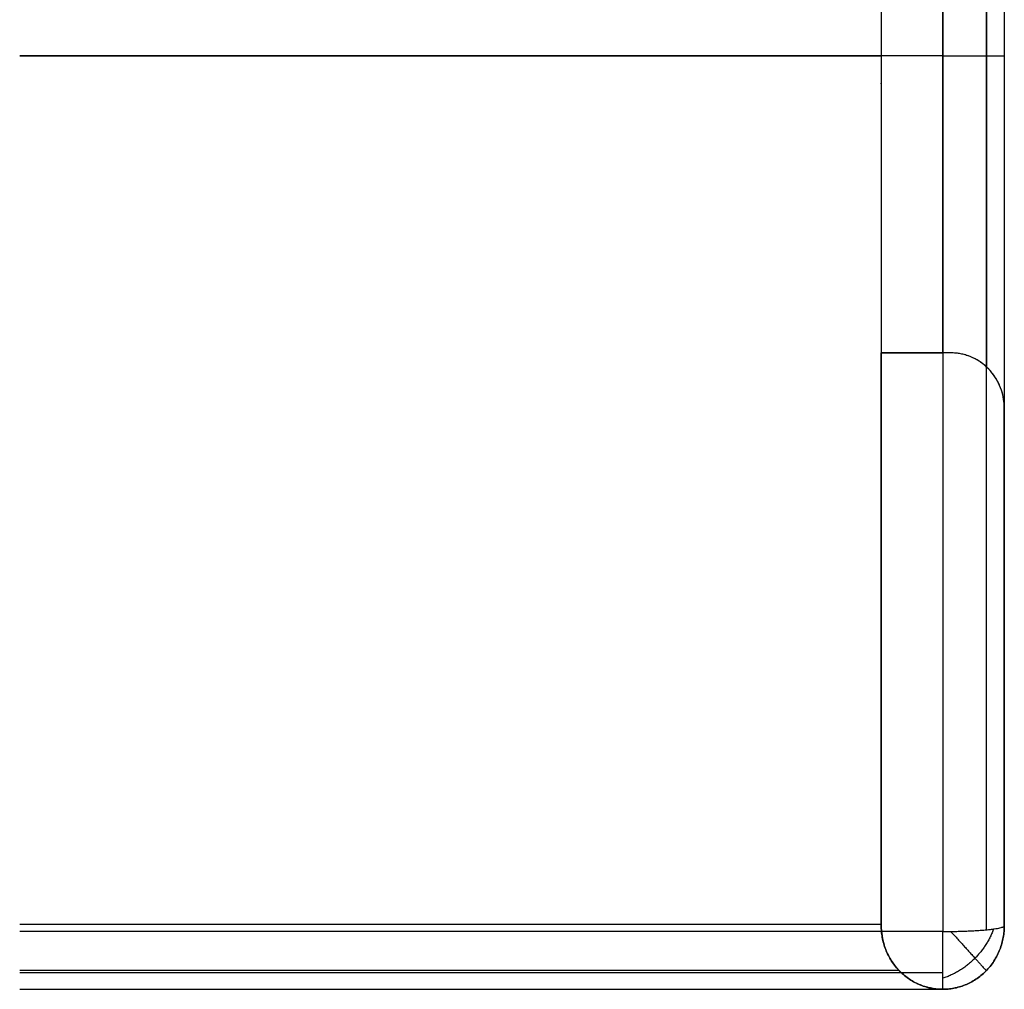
# Model space of a CAD drawing. Header units: millimetres. Extents: x 982 to 1462, y -35 to 438.
# Tile 6 of 8: x 1222 to 1461, y -35 to 201. Entities that reach past the tile are written whole.
import ezdxf

# ---------------------------------------------------------------- set-up
doc = ezdxf.new("R2010")
doc.units = ezdxf.units.MM
doc.layers.add('chaise$Calque 03', color=5, linetype='Continuous', true_color=0x0000ff)

msp = doc.modelspace()

# ---------------------------------------------------------------- linework, layer by layer
at = {"layer": 'chaise$Calque 03'}
for p, q in [((1446.49, 119.97, 422.92), (1446.49, 419.96, 422.92)), ((1431.5, 405.29, 434.41), (1431.5, -19.32, 425.06)), ((1221.55, 192.38, 429.72), (1431.5, 192.38, 429.72)), ((1461.49, 192.38, 448.87), (1461.49, 192.38, 437.94)), ((1431.5, 185.58, 429.57), (1431.5, 185.73, 422.92)), ((1431.5, 119.97, 422.92), (1446.53, 119.97, 422.92)), ((1431.5, -19.68, 226.79), (1431.5, 119.97, 229.87)), ((1448.49, 119.97, 222.13), (1431.5, 119.97, 222.13)), ((1446.49, 119.97, 20.93), (1446.49, 119.97, 422.92)), ((1448.49, 119.97, 20.93), (1448.49, 119.97, 48.93)), ((1448.49, 119.97, 48.93), (1448.49, 119.97, 423.05)), ((1461.49, 106.52, 20.93), (1461.49, 106.52, 48.93)), ((1461.49, 106.52, 48.93), (1461.49, 106.52, 437.96)), ((1221.55, -19.32, 425.06), (1431.5, -19.32, 425.06))]:
    msp.add_line(p, q, dxfattribs=at)
for points in [[(1431.5, 419.96, 422.92), (1431.5, 269.96, 422.92), (1431.5, 119.97, 422.92)], [(1446.59, 419.96, 422.92), (1446.56, 269.96, 422.92), (1446.53, 119.97, 422.92)], [(1457.12, 419.96, 427.31), (1457.12, 268.28, 427.32), (1457.11, 116.59, 427.32)], [(1461.49, 419.96, 437.9), (1461.49, 263.24, 437.93), (1461.49, 106.52, 437.96)], [(1446.49, 192.38, 463.95), (1334.02, 192.38, 463.95), (1221.55, 192.38, 463.95)], [(1448.49, 119.97, 20.93), (1439.99, 119.97, 20.93), (1431.5, 119.97, 20.93)], [(1431.5, 119.97, 20.93), (1431.5, 50.15, 20.93), (1431.5, -19.68, 20.93)], [(1431.5, 119.97, 422.92), (1431.5, 119.97, 235.92), (1431.5, 119.97, 48.93)], [(1431.5, 119.97, 48.93), (1431.5, 119.97, 34.93), (1431.5, 119.97, 20.93)], [(1457.68, 116.03, 20.93), (1457.68, 116.03, 224.43), (1457.68, 116.03, 427.94)], [(1461.49, -19.68, 20.93), (1461.49, 43.42, 20.93), (1461.49, 106.52, 20.93)], [(1446.49, -21.1, 454.37), (1334.02, -21.1, 454.37), (1221.55, -21.1, 454.37)], [(1431.5, -19.68, 425.06), (1431.5, -19.68, 236.99), (1431.5, -19.68, 48.93)], [(1431.5, -19.68, 48.93), (1431.5, -19.68, 34.93), (1431.5, -19.68, 20.93)], [(1461.49, -19.68, 439.36), (1461.49, -19.68, 244.15), (1461.49, -19.68, 48.93)], [(1461.49, -19.68, 48.93), (1461.49, -19.68, 34.93), (1461.49, -19.68, 20.93)], [(1221.55, -30.52, 429.35), (1328.66, -30.52, 429.35), (1435.77, -30.52, 429.35)], [(1446.49, -31.14, 449.52), (1334.02, -31.14, 449.52), (1221.55, -31.14, 449.52)], [(1435.89, -30.65, 429.47), (1435.89, -30.65, 225.2), (1435.89, -30.65, 20.93)], [(1457.1, -30.65, 439.36), (1457.1, -30.65, 230.15), (1457.1, -30.65, 20.93)], [(1221.55, -35.19, 439.36), (1334.02, -35.19, 439.36), (1446.49, -35.19, 439.36)], [(1221.55, -35.19, 440.13), (1334.02, -35.19, 440.13), (1446.49, -35.19, 440.13)], [(1446.49, -35.19, 439.36), (1446.49, -35.19, 244.15), (1446.49, -35.19, 48.93)], [(1446.49, -35.19, 48.93), (1446.49, -35.19, 34.93), (1446.49, -35.19, 20.93)], [(1446.49, -35.19, 440.13), (1446.49, -35.19, 439.75), (1446.49, -35.19, 439.36)]]:
    msp.add_open_spline(points, degree=2, dxfattribs=at)
at = {"layer": 'chaise$Calque 03', "extrusion": (1, -2.60697e-15, -8.81973e-15)}
msp.add_open_spline([(1457.1, 419.96, 448.63), (1457.1, 419.81, 448.65), (1457.1, 419.66, 448.66), (1457.1, 419.51, 448.67), (1457.1, 344.05, 455.89), (1457.1, 197.09, 462.95), (1457.1, 50.13, 456.33), (1457.1, -20.68, 449.98)], degree=3, knots=[-0.43035, -0.43035, -0.43035, -0.43035, 0, 0, 0, 218.883121, 424.173827, 424.173827, 424.173827, 424.173827], dxfattribs=at)
at = {"layer": 'chaise$Calque 03', "extrusion": (1, -6.21087e-15, -1.39965e-15)}
msp.add_open_spline([(1461.49, 419.96, 437.92), (1461.49, 419.45, 437.97), (1461.49, 418.94, 438.02), (1461.49, 418.44, 438.07), (1461.49, 343.33, 445.25), (1461.49, 197.07, 452.27), (1461.49, 50.81, 445.69), (1461.49, -19.68, 439.36)], degree=3, knots=[-1.476257, -1.476257, -1.476257, -1.476257, 0, 0, 0, 218.883121, 424.173827, 424.173827, 424.173827, 424.173827], dxfattribs=at)
at = {"layer": 'chaise$Calque 03', "extrusion": (1, -5.34658e-16, -2.96276e-14)}
msp.add_open_spline([(1446.49, 406.29, 454.34), (1446.49, 192.6, 473.54), (1446.49, -21.1, 454.37)], degree=2, dxfattribs=at)
at = {"layer": 'chaise$Calque 03', "extrusion": (1.70573e-14, 1, 1.88541e-14)}
msp.add_rational_spline([(1446.49, 192.38, 463.95), (1461.49, 192.38, 463.95), (1461.49, 192.38, 448.87)], [1, 0.707106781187, 1], degree=2, dxfattribs=at)
at = {"layer": 'chaise$Calque 03', "extrusion": (5.76841e-14, 1, 3.78019e-15)}
msp.add_rational_spline([(1448.49, 119.97, 423.05), (1447.52, 119.97, 422.92), (1446.53, 119.97, 422.92)], [0.951694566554, 0.973438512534, 1], degree=2, dxfattribs=at)
at = {"layer": 'chaise$Calque 03'}
for points in [[(1461.49, 106.52, 20.93), (1461.49, 119.97, 20.93), (1448.49, 119.97, 20.93)], [(1461.49, 106.52, 229.45), (1461.49, 119.97, 229.45), (1448.49, 119.97, 229.45)], [(1431.5, -19.68, 20.93), (1431.5, -35.19, 20.93), (1446.49, -35.19, 20.93)], [(1446.49, -35.19, 230.53), (1431.5, -35.19, 230.53), (1431.5, -19.68, 230.53)], [(1446.49, -35.19, 20.93), (1461.49, -35.19, 20.93), (1461.49, -19.68, 20.93)], [(1446.49, -35.19, 230.15), (1461.49, -35.19, 230.15), (1461.49, -19.68, 230.15)]]:
    msp.add_rational_spline(points, [1, 0.707106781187, 1], degree=2, dxfattribs=at)
for points, knots in [([(1461.49, 106.52, 437.96), (1461.49, 107.25, 437.2), (1461.37, 108.73, 435.66), (1460.84, 110.94, 433.35), (1459.9, 113.11, 431.07), (1458.58, 115.12, 428.93), (1456.91, 116.87, 427.03), (1454.97, 118.27, 425.46), (1452.85, 119.27, 424.26), (1450.68, 119.84, 423.45), (1449.2, 119.97, 423.14), (1448.49, 119.97, 423.05)], [0, 0, 0, 0, 3.082288, 6.29112, 9.539643, 12.731344, 15.776754, 18.610663, 21.203116, 23.559185, 25.707643, 25.707643, 25.707643, 25.707643]), ([(1431.5, -19.68, 425.06), (1431.5, -20.52, 425.06), (1431.64, -22.27, 425.2), (1432.28, -24.87, 425.84), (1433.39, -27.4, 426.96), (1434.96, -29.73, 428.53), (1436.91, -31.72, 430.5), (1439.15, -33.3, 432.75), (1441.57, -34.41, 435.18), (1444.03, -35.05, 437.66), (1445.68, -35.19, 439.32), (1446.49, -35.19, 440.13)], [-28.615154, -28.615154, -28.615154, -28.615154, -26.178897, -23.54168, -20.660925, -17.520387, -14.145496, -10.604591, -6.996168, -3.428526, 0, 0, 0, 0])]:
    msp.add_open_spline(points, degree=3, knots=knots, dxfattribs=at)
at = {"layer": 'chaise$Calque 03', "extrusion": (1, 0, 0)}
msp.add_open_spline([(1461.49, 106.52, 232.41), (1461.49, 43.42, 230.13), (1461.49, -19.68, 224.51)], degree=2, dxfattribs=at)
at = {"layer": 'chaise$Calque 03', "extrusion": (-1, 1.52007e-22, 1.17524e-10)}
msp.add_rational_spline([(1431.5, -19.32, 425.06), (1431.5, -19.5, 425.06), (1431.5, -19.68, 425.06)], [1, 0.995254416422, 0.990658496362], degree=2, dxfattribs=at)
at = {"layer": 'chaise$Calque 03', "extrusion": (-6.14329e-06, -4.93918e-06, 1)}
msp.add_rational_spline([(1461.49, -19.68, 439.36), (1461.49, -35.19, 439.36), (1446.49, -35.19, 439.36)], [1, 0.707106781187, 1], degree=2, dxfattribs=at)
at = {"layer": 'chaise$Calque 03', "extrusion": (2.02501e-07, -0.995515, -0.094602)}
msp.add_rational_spline([(1446.49, -21.1, 454.37), (1461.49, -21.1, 454.37), (1461.49, -19.68, 439.36)], [1, 0.707106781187, 1], degree=2, dxfattribs=at)
at = {"layer": 'chaise$Calque 03', "extrusion": (0.471861, -0.487253, -0.734801)}
msp.add_rational_spline([(1458.87, -20.48, 447.84), (1457.47, -24.41, 449.55), (1454.34, -27.6, 449.65), (1450.83, -31.16, 449.76), (1446.49, -32.49, 447.86)], [0.831971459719, 0.81181792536, 0.860073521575, 0.806475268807, 0.83727264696], degree=2, knots=[14.548184, 14.548184, 14.548184, 23.065793, 23.065793, 32.526436, 32.526436, 32.526436], dxfattribs=at)
at = {"layer": 'chaise$Calque 03', "extrusion": (1, -3.22744e-14, -7.74816e-21)}
msp.add_rational_spline([(1446.49, -35.19, 439.36), (1446.49, -35.19, 453.11), (1446.49, -21.1, 454.37)], [1, 0.738894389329, 1], degree=2, dxfattribs=at)
at = {"layer": 'chaise$Calque 03', "extrusion": (0.74161, 0.670832, 7.9798e-15)}
msp.add_rational_spline([(1448.45, -21.09, 454.25), (1457.1, -30.65, 452.24), (1457.1, -30.65, 439.36)], [0.961815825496, 0.743334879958, 0.994018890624], degree=2, dxfattribs=at)

doc.saveas('drawing.dxf')
